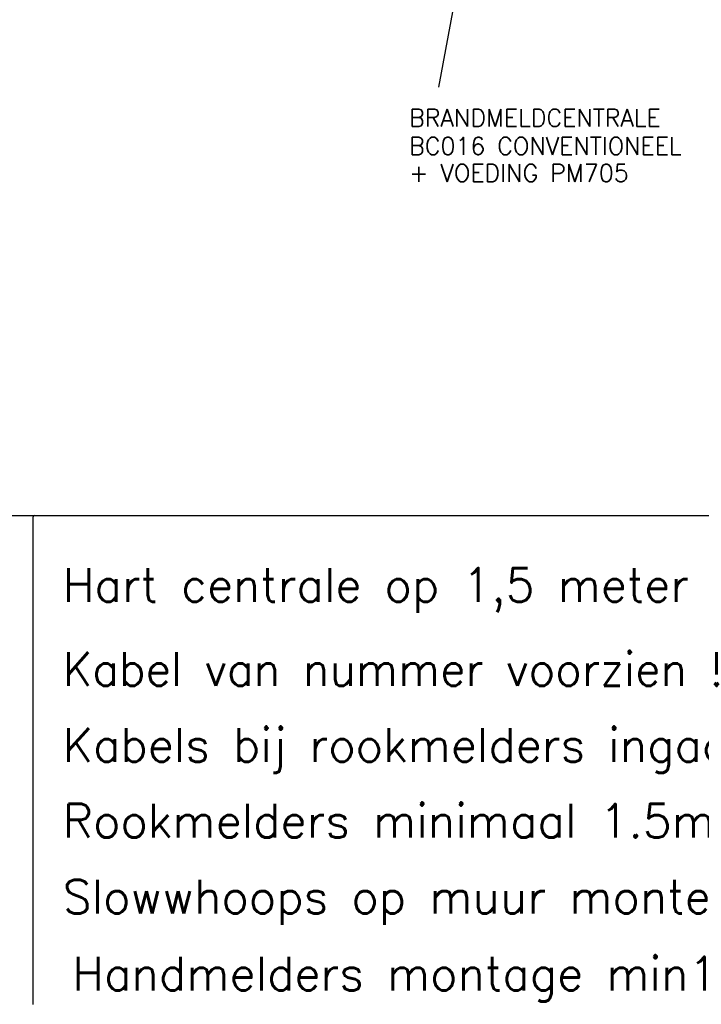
# Model space of a CAD drawing. Header units: millimetres. Extents: x 1890 to 160200, y 5205 to 111580.
# Tile 13 of 51: x 70984 to 78808, y 6504 to 17808. Entities that reach past the tile are written whole.
import ezdxf

# ---------------------------------------------------------------- set-up
doc = ezdxf.new("R2010")
doc.units = ezdxf.units.MM
doc.layers.add('BRAND', color=1, linetype='Continuous')
doc.styles.add('ROMANS', font='romans')

msp = doc.modelspace()

# ---------------------------------------------------------------- linework, layer by layer
at = {"layer": 'BRAND'}
for p, q in [((76996, 23459), (75790, 17035)), ((68868, 12115), (88538, 12115)), ((71137, 6504), (71137, 12101))]:
    msp.add_line(p, q, dxfattribs=at)
msp.add_arc((71152, 12101), 14.4, 90, 180, dxfattribs=at)

# ---------------------------------------------------------------- texts
at = {"layer": 'BRAND', "style": 'ROMANS'}
for s, height, p in [('BRANDMELDCENTRALE', 200, (75454, 16582)), ('BC016 CONVENTIONEEL', 200, (75454, 16258)), ('+ VOEDING PM705', 200, (75454, 15948)), ('Hart centrale op 1,5 meter', 386.48, (71478, 11126)), ('Kabel van nummer voorzien !', 386.48, (71478, 10160)), ('Kabels bij rookmelders ingaand en  uitkomend merken', 386.48, (71478, 9289)), ('Rookmelders minimaal 1.5mtr van uitblaasopening', 386.48, (71478, 8418)), ('Slowwhoops op muur monteren,niet aan plafond', 386.48, (71478, 7547)), ('Handmelders montage min1.2mtr, max1.5mtr', 386.48, (71588, 6664))]:
    msp.add_text(s, height=height, dxfattribs=at).set_placement(p)

doc.saveas('drawing.dxf')
